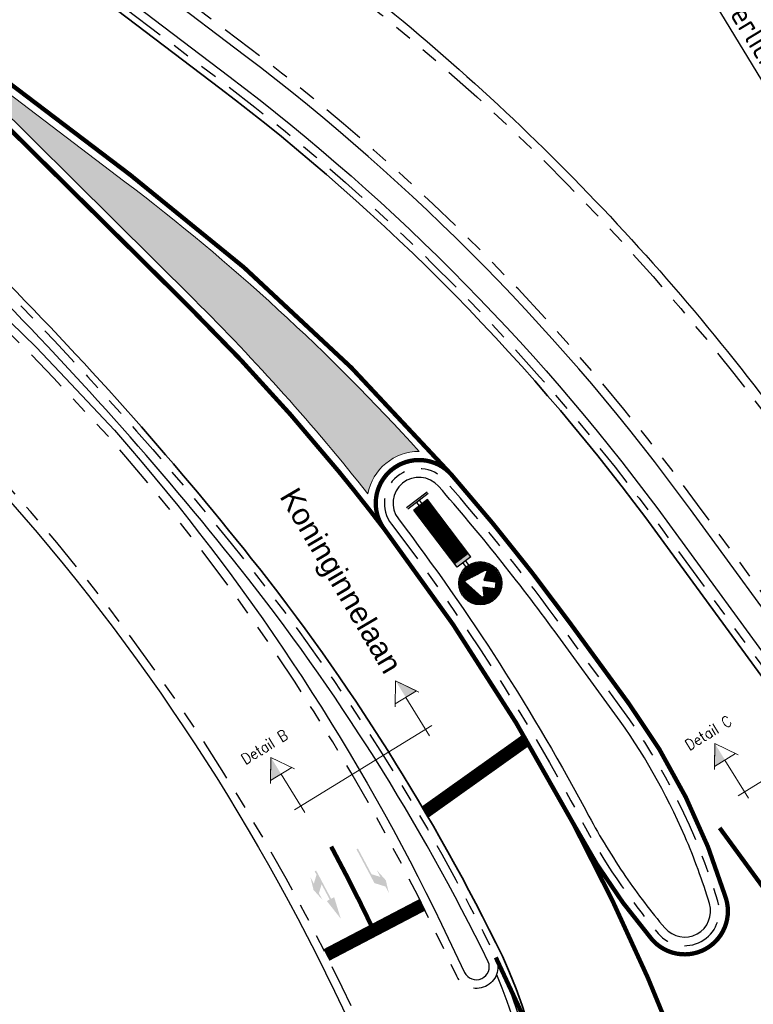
# Model space of a CAD drawing. Header units: metres. Extents: x 197458 to 198063, y 355297 to 355533.
# Tile 10 of 16: x 197523 to 197540, y 355361 to 355384. Entities that reach past the tile are written whole.
import ezdxf
from ezdxf import colors
from ezdxf.entities.mleader import LeaderData, LeaderLine
from ezdxf.enums import TextEntityAlignment as Align
from ezdxf.math import Vec2, Vec3

# ---------------------------------------------------------------- set-up
doc = ezdxf.new("R2010")
doc.units = ezdxf.units.M
doc.linetypes.add('VH-TROTTOIRBAND_130-150', pattern=[15, 5, -2, 2, -2, 2, -2])
doc.linetypes.add('VW-1-1_STREEP', pattern=[2, 1, -1])
for name, color, linetype, lineweight in [('N-WE-VH-GOOT_TEGEL-G', 170, 'Continuous', 35), ('N-WE-VW-MARKERING-STOPSTREEP-G', 255, 'Continuous', 0), ('N-WE-VW-MARKERING-SYMBOOL-S', 255, 'Continuous', 0), ('N-WE-VW-MARKERING-VLAKVULLING-S', 255, 'Continuous', 0), ('N-WE-VW-MARKERING_LANGS_STREEP_0.5_0.5-G', 255, 'VW-1-1_STREEP', 13), ('N-WE-VW-MARKERING_LANGS_STREEP_11-G', 255, 'VW-1-1_STREEP', 13), ('X-XX-AL-AANKLEDING-T25', 7, 'Continuous', 25), ('X-XX-AL-T25', 7, 'Continuous', 25)]:
    doc.layers.add(name, color=color, linetype=linetype, lineweight=lineweight)
for name, color, linetype in [('N-WE-VH-KANTOPSLUITING_STREKLAAG-G', 7, 'Continuous'), ('N-WE-VW-MARKERING_ONONDERBROKEN-G', 255, 'Continuous'), ('N-XX-VH-KANTOPSLUITING_TROTTOIRBAND_180_200_250-G', 7, 'Continuous'), ('N-XX-VH-KANTOPSLUITING_TROTTOIRBAND_INRITVERLOOPBAND-G', 10, 'Continuous'), ('N-XX-VH-KANTOPSLUITING_VOORKANTBAND-G', 7, 'VH-TROTTOIRBAND_130-150'), ('X-XX-AL-DWARSPROFIEL-G', 7, 'Continuous'), ('Z_WEG_Z_VERKEERSB', 7, 'Continuous')]:
    doc.layers.add(name, color=color, linetype=linetype)
doc.styles.add('NLCS-ISO-M200-T25', font='NLCS-ISO.ttf', dxfattribs={"height": 0.5})
doc.styles.add('NLCS_ISO', font='arial.ttf')
doc.styles.add('ROMANS1_200_50', font='romans.shx', dxfattribs={"width": 0.9, "height": 1})
pattern_1 = [(270, (0, 0), (0.00625, -1.148106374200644e-18), [])]

# ---------------------------------------------------------------- blocks, each defined once
blk = doc.blocks.new('LAPYL')
at = {"layer": 'N-WE-VW-MARKERING-SYMBOOL-S', "linetype": 'Continuous', "lineweight": 0}
blk.add_hatch(color=256, dxfattribs=at).paths.add_polyline_path([(0.1200999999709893, -0.02989999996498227), (-1.455191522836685e-11, 0), (0.06959999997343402, 2.91038304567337e-11), (0.1453999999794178, 0.07540000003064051), (0.4998999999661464, 0.07550000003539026), (0.4998999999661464, 0.06050000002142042), (0.2299999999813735, 0.06000000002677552), (0.1700999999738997, 2.91038304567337e-11), (0.2400999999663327, 0.0001000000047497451)])
blk = doc.blocks.new('RDRAPY')
at = {"layer": 'N-WE-VW-MARKERING-SYMBOOL-S', "linetype": 'Continuous', "lineweight": 0}
blk.add_hatch(color=256, dxfattribs=at).paths.add_polyline_path([(0.2049000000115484, -0.03899999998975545), (1.455191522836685e-11, 0), (0.2054000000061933, 0.03740000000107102), (0.2053000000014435, 0.007500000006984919), (0.3643000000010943, 0.007800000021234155), (0.3040000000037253, 0.0679000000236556), (0.2343000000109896, 0.0679000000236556), (0.354300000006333, 0.09789999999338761), (0.4743000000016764, 0.06799999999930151), (0.4043000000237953, 0.0679000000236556), (0.4644000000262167, 0.0079000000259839), (0.5001000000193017, 0.007600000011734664), (0.5001000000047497, -0.007500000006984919), (0.2049000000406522, -0.007500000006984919)])
blk = doc.blocks.new('*U22')
at = {"layer": 'X-XX-AL-DWARSPROFIEL-G', "lineweight": 9}
for p, q in [((-13.07828109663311, 2.632199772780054), (-13.7241823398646, 1.613588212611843)), ((-13.07828109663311, 2.632199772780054), (-13.65243682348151, 1.728419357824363)), ((-13.07828109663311, 2.632199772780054), (-12.43237985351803, 1.613588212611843)), ((-6.312314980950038, 2.632199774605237), (-6.958216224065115, 1.613588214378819)), ((-6.312314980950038, 2.632199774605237), (-5.738159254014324, 1.728419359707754)), ((-6.312314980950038, 2.632199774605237), (-5.666413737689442, 1.613588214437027)), ((-13.07828109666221, 1.728419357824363), (-13.078281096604, -0.3513512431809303)), ((-6.312314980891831, 1.728419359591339), (-6.312314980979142, -0.3513512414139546))]:
    blk.add_line(p, q, dxfattribs=at)
at = {"layer": 'X-XX-AL-DWARSPROFIEL-G', "lineweight": 9, "flags": 128}
for points in [[(-13.65243682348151, 1.728419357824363), (-12.50519424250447, 1.728419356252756)], [(-5.738159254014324, 1.728419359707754), (-6.885401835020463, 1.72841935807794)]]:
    blk.add_lwpolyline(points, dxfattribs=at)
at = {"layer": 'X-XX-AL-DWARSPROFIEL-G', "lineweight": 9}
blk.add_lwpolyline([(-5.96775329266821, 2.37907854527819e-09), (-13.42284278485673, 3.210645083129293e-10)], dxfattribs=at)
for points in [[(-13.07828109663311, 2.632199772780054), (-13.07828109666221, 1.728419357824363), (-13.65243682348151, 1.728419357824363)], [(-6.312314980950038, 2.632199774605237), (-6.312314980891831, 1.728419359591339), (-5.738159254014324, 1.728419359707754)]]:
    blk.add_solid(points, dxfattribs=at)
at = {"layer": 'X-XX-AL-DWARSPROFIEL-G', "lineweight": 9, "style": 'ROMANS1_200_50', "width": 0.9}
for tag, p in [('DP_L', (-13.07828109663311, 2.801020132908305)), ('DP_R', (-6.312314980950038, 2.801020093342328))]:
    blk.add_attdef(tag, text='', height=0.4999999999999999, rotation=359.9998887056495, dxfattribs=at).set_placement(p, align=Align.BOTTOM_CENTER)
blk = doc.blocks.new('D02ro_BB22')
h = blk.add_hatch()
h.set_pattern_fill('LINE', color=170, scale=0.05, angle=-90.00000000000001, style=0)
h.set_pattern_definition(pattern_1)
h.paths.add_polyline_path([(1.331655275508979, -0.2032722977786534), (1.341390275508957, -0.1971140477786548), (1.350806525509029, -0.1904787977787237), (1.359904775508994, -0.1833672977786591), (1.368685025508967, -0.175778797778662), (1.377146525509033, -0.1677140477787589), (1.385211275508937, -0.1592525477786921), (1.392799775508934, -0.1504722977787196), (1.399911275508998, -0.1413740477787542), (1.406546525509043, -0.1319577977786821), (1.412704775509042, -0.1222227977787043), (1.418387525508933, -0.1121697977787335), (1.423593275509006, -0.1017987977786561), (1.428322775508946, -0.0911090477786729), (1.432533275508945, -0.08020554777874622), (1.43618202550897, -0.06919104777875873), (1.439269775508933, -0.05806704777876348), (1.441796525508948, -0.04683279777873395), (1.44376152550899, -0.03548754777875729), (1.445164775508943, -0.02403279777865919), (1.446007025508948, -0.01246779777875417), (1.446287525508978, -0.0007925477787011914), (1.446007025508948, 0.01088270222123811), (1.445164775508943, 0.0224477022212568), (1.44376152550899, 0.03390245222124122), (1.441796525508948, 0.04524770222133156), (1.439269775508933, 0.05648195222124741), (1.43618202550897, 0.06760595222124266), (1.432533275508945, 0.07862045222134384), (1.428322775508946, 0.08952395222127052), (1.423593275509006, 0.1002137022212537), (1.418387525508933, 0.1105847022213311), (1.412704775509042, 0.1206377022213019), (1.406546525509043, 0.1303727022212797), (1.399911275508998, 0.1397889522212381), (1.392799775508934, 0.1488872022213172), (1.385211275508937, 0.1576674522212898), (1.377146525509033, 0.1661289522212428), (1.368685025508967, 0.1741937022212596), (1.359904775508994, 0.1817822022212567), (1.350806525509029, 0.1888937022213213), (1.341390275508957, 0.1955289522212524), (1.331655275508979, 0.201687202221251), (1.321602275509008, 0.2073699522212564), (1.311231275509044, 0.2125757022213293), (1.300541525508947, 0.2173052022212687), (1.289638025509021, 0.2215157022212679), (1.278623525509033, 0.2251644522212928), (1.267499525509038, 0.2282522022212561), (1.256265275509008, 0.2307789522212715), (1.244920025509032, 0.2327439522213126), (1.233465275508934, 0.2341472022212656), (1.221900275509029, 0.2349894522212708), (1.210225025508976, 0.2352699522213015), (1.198549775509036, 0.2349894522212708), (1.186984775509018, 0.2341472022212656), (1.175530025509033, 0.2327439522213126), (1.164184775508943, 0.2307789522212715), (1.152950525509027, 0.2282522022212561), (1.141826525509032, 0.2251644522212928), (1.130812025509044, 0.2215157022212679), (1.119908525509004, 0.2173052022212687), (1.109218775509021, 0.2125757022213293), (1.098847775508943, 0.2073699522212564), (1.088794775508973, 0.201687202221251), (1.079059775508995, 0.1955289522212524), (1.069643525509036, 0.1888937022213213), (1.060545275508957, 0.1817822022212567), (1.051765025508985, 0.1741937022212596), (1.043303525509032, 0.1661289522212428), (1.035238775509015, 0.1576674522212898), (1.027650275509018, 0.1488872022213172), (1.020538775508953, 0.1397889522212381), (1.013903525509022, 0.1303727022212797), (1.007745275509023, 0.1206377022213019), (1.002062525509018, 0.1105847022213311), (0.9968567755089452, 0.1002137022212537), (0.9921272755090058, 0.08952395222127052), (0.9879167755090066, 0.07862045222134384), (0.9842680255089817, 0.06760595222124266), (0.9811802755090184, 0.05648195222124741), (0.978653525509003, 0.04524770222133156), (0.9766885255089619, 0.03390245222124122), (0.9752852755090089, 0.0224477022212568), (0.9744430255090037, 0.01088270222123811), (0.974162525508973, -0.0007925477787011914), (0.9744430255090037, -0.01246779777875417), (0.9752852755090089, -0.02403279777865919), (0.9766885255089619, -0.03548754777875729), (0.978653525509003, -0.04683279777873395), (0.9811802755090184, -0.05806704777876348), (0.9842680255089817, -0.06919104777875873), (0.9879167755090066, -0.08020554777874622), (0.9921272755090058, -0.0911090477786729), (0.9968567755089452, -0.1017987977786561), (1.002062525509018, -0.1121697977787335), (1.007745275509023, -0.1222227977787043), (1.013903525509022, -0.1319577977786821), (1.020538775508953, -0.1413740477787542), (1.027650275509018, -0.1504722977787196), (1.035238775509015, -0.1592525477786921), (1.043303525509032, -0.1677140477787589), (1.051765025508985, -0.175778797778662), (1.060545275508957, -0.1833672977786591), (1.069643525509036, -0.1904787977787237), (1.079059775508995, -0.1971140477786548), (1.088794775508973, -0.2032722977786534), (1.098847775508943, -0.2089550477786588), (1.109218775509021, -0.2141607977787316), (1.119908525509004, -0.2188902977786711), (1.130812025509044, -0.2231007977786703), (1.141826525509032, -0.2267495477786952), (1.152950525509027, -0.2298372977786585), (1.164184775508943, -0.2323640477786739), (1.175530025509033, -0.234329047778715), (1.186984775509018, -0.235732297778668), (1.198549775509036, -0.2365745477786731), (1.210225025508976, -0.2368550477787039), (1.221900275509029, -0.2365745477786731), (1.233465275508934, -0.235732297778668), (1.244920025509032, -0.234329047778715), (1.256265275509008, -0.2323640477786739), (1.267499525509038, -0.2298372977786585), (1.278623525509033, -0.2267495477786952), (1.289638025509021, -0.2231007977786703), (1.300541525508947, -0.2188902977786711), (1.311231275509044, -0.2141607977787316), (1.321602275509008, -0.2089550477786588)])
h.paths.add_polyline_path([(1.09744151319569, -0.1306704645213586), (1.094347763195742, -0.1309517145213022), (1.09126601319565, -0.1306352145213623), (1.088278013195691, -0.1297209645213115), (1.085535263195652, -0.1282562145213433), (1.08314501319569, -0.1262874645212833), (1.081176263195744, -0.1238972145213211), (1.079711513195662, -0.1211544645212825), (1.078797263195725, -0.1181664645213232), (1.078480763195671, -0.1150847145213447), (1.078762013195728, -0.1119909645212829), (1.123762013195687, 0.1346885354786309), (1.124626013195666, 0.1376420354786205), (1.12609376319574, 0.1403607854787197), (1.12808651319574, 0.142739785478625), (1.130524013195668, 0.1446732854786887), (1.133295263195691, 0.1460997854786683), (1.136289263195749, 0.1469585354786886), (1.13938601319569, 0.1472247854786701), (1.142464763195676, 0.1468767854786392), (1.145418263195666, 0.1459392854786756), (1.148137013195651, 0.1444392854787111), (1.150498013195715, 0.1424405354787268), (1.152379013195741, 0.1400090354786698), (1.206402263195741, 0.05296253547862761), (1.307230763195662, 0.1537670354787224), (1.363199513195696, 0.09779828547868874), (1.262395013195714, -0.003030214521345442), (1.349441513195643, -0.05705346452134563), (1.3518730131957, -0.05893446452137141), (1.353871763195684, -0.06129546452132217), (1.355371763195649, -0.06401421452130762), (1.356309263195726, -0.06696771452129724), (1.356657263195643, -0.07004646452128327), (1.356391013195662, -0.07314321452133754), (1.355532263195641, -0.07613721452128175), (1.354105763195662, -0.07890846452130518), (1.352172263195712, -0.08134596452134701), (1.349793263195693, -0.08333871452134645), (1.347074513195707, -0.08480646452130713), (1.344121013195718, -0.0856704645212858)], flags=16)
h = blk.add_hatch()
h.set_pattern_fill('LINE', color=50, scale=0.05, angle=-90.00000000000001, style=0)
h.set_pattern_definition(pattern_1)
h.paths.add_polyline_path([(0.8499999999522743, -0.1000000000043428), (0.849999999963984, 0.09999999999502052), (0.07000000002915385, 0.09999999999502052), (0.07000000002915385, -0.0999999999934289)])
for p, q in [((-5.798028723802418e-12, 0.1500000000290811), (5.798028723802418e-12, -0.1500000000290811)), ((0.01999999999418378, 0.1500000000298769), (0.02000000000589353, -0.1500000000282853)), ((0.01999999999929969, 0.01953125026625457), (0.07000000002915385, 0.01953125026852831)), ((0.8999999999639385, 0.09999999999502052), (0.07000000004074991, 0.09999999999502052)), ((0.07000000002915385, 0.1000000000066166), (0.07000000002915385, -0.100000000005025)), ((0.849999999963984, 0.1000000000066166), (0.8499999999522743, -0.0999999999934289)), ((0.8999999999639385, 0.1000000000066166), (0.8999999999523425, -0.0999999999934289)), ((0.8999999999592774, 0.01953125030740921), (0.9607249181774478, 0.01953125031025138)), ((0.02000000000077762, -0.01953124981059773), (0.07000000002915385, -0.01953124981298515)), ((0.8999999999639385, -0.100000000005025), (0.07000000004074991, -0.0999999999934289)), ((0.8999999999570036, -0.01953124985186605), (0.960724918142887, -0.01953124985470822))]:
    blk.add_line(p, q)
for points in [[(1.446287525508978, -0.0007925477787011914), (1.446007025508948, -0.01246779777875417), (1.445164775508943, -0.02403279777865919), (1.44376152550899, -0.03548754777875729), (1.441796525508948, -0.04683279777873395), (1.439269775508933, -0.05806704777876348), (1.43618202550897, -0.06919104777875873), (1.432533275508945, -0.08020554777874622), (1.428322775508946, -0.0911090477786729), (1.423593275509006, -0.1017987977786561), (1.418387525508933, -0.1121697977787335), (1.412704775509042, -0.1222227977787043), (1.406546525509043, -0.1319577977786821), (1.399911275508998, -0.1413740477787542), (1.392799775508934, -0.1504722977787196), (1.385211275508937, -0.1592525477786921), (1.377146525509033, -0.1677140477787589), (1.368685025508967, -0.175778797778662), (1.359904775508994, -0.1833672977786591), (1.350806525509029, -0.1904787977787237), (1.341390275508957, -0.1971140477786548), (1.331655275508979, -0.2032722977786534), (1.321602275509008, -0.2089550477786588), (1.311231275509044, -0.2141607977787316), (1.300541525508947, -0.2188902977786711), (1.289638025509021, -0.2231007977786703), (1.278623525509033, -0.2267495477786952), (1.267499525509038, -0.2298372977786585), (1.256265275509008, -0.2323640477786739), (1.244920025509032, -0.234329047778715), (1.233465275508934, -0.235732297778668), (1.221900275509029, -0.2365745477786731), (1.210225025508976, -0.2368550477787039), (1.198549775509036, -0.2365745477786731), (1.186984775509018, -0.235732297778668), (1.175530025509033, -0.234329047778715), (1.164184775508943, -0.2323640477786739), (1.152950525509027, -0.2298372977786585), (1.141826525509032, -0.2267495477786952), (1.130812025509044, -0.2231007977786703), (1.119908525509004, -0.2188902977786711), (1.109218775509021, -0.2141607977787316), (1.098847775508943, -0.2089550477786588), (1.088794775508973, -0.2032722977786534), (1.079059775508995, -0.1971140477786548), (1.069643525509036, -0.1904787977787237), (1.060545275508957, -0.1833672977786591), (1.051765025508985, -0.175778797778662), (1.043303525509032, -0.1677140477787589), (1.035238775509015, -0.1592525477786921), (1.027650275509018, -0.1504722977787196), (1.020538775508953, -0.1413740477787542), (1.013903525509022, -0.1319577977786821), (1.007745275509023, -0.1222227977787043), (1.002062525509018, -0.1121697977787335), (0.9968567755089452, -0.1017987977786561), (0.9921272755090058, -0.0911090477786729), (0.9879167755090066, -0.08020554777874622), (0.9842680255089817, -0.06919104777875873), (0.9811802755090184, -0.05806704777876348), (0.978653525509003, -0.04683279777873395), (0.9766885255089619, -0.03548754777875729), (0.9752852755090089, -0.02403279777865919), (0.9744430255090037, -0.01246779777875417), (0.974162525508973, -0.0007925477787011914), (0.9744430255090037, 0.01088270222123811), (0.9752852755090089, 0.0224477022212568), (0.9766885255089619, 0.03390245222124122), (0.978653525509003, 0.04524770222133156), (0.9811802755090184, 0.05648195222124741), (0.9842680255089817, 0.06760595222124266), (0.9879167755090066, 0.07862045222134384), (0.9921272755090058, 0.08952395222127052), (0.9968567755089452, 0.1002137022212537), (1.002062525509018, 0.1105847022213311), (1.007745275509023, 0.1206377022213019), (1.013903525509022, 0.1303727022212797), (1.020538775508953, 0.1397889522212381), (1.027650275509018, 0.1488872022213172), (1.035238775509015, 0.1576674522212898), (1.043303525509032, 0.1661289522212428), (1.051765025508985, 0.1741937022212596), (1.060545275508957, 0.1817822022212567), (1.069643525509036, 0.1888937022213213), (1.079059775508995, 0.1955289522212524), (1.088794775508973, 0.201687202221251), (1.098847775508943, 0.2073699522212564), (1.109218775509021, 0.2125757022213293), (1.119908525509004, 0.2173052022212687), (1.130812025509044, 0.2215157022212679), (1.141826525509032, 0.2251644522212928), (1.152950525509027, 0.2282522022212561), (1.164184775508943, 0.2307789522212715), (1.175530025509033, 0.2327439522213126), (1.186984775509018, 0.2341472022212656), (1.198549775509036, 0.2349894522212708), (1.210225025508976, 0.2352699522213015), (1.221900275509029, 0.2349894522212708), (1.233465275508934, 0.2341472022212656), (1.244920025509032, 0.2327439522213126), (1.256265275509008, 0.2307789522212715), (1.267499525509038, 0.2282522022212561), (1.278623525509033, 0.2251644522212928), (1.289638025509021, 0.2215157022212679), (1.300541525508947, 0.2173052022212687), (1.311231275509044, 0.2125757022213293), (1.321602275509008, 0.2073699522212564), (1.331655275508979, 0.201687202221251), (1.341390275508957, 0.1955289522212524), (1.350806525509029, 0.1888937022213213), (1.359904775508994, 0.1817822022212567), (1.368685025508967, 0.1741937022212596), (1.377146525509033, 0.1661289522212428), (1.385211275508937, 0.1576674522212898), (1.392799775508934, 0.1488872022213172), (1.399911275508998, 0.1397889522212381), (1.406546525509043, 0.1303727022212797), (1.412704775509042, 0.1206377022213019), (1.418387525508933, 0.1105847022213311), (1.423593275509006, 0.1002137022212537), (1.428322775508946, 0.08952395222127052), (1.432533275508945, 0.07862045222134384), (1.43618202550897, 0.06760595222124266), (1.439269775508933, 0.05648195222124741), (1.441796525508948, 0.04524770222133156), (1.44376152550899, 0.03390245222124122), (1.445164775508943, 0.0224477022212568), (1.446007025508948, 0.01088270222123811), (1.446287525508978, -0.0007925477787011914)], [(1.206402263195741, 0.05296253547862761), (1.307230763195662, 0.1537670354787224), (1.363199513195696, 0.09779828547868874), (1.262395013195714, -0.003030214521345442), (1.349441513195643, -0.05705346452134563), (1.3518730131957, -0.05893446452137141), (1.353871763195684, -0.06129546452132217), (1.355371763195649, -0.06401421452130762), (1.356309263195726, -0.06696771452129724), (1.356657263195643, -0.07004646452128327), (1.356391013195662, -0.07314321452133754), (1.355532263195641, -0.07613721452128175), (1.354105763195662, -0.07890846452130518), (1.352172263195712, -0.08134596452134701), (1.349793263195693, -0.08333871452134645), (1.347074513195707, -0.08480646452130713), (1.344121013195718, -0.0856704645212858), (1.09744151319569, -0.1306704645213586), (1.094347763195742, -0.1309517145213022), (1.09126601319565, -0.1306352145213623), (1.088278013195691, -0.1297209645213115), (1.085535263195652, -0.1282562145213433), (1.08314501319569, -0.1262874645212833), (1.081176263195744, -0.1238972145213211), (1.079711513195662, -0.1211544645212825), (1.078797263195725, -0.1181664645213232), (1.078480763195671, -0.1150847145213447), (1.078762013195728, -0.1119909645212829), (1.123762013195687, 0.1346885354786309), (1.124626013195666, 0.1376420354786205), (1.12609376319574, 0.1403607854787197), (1.12808651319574, 0.142739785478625), (1.130524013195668, 0.1446732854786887), (1.133295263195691, 0.1460997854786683), (1.136289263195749, 0.1469585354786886), (1.13938601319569, 0.1472247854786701), (1.142464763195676, 0.1468767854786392), (1.145418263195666, 0.1459392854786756), (1.148137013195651, 0.1444392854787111), (1.150498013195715, 0.1424405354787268), (1.152379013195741, 0.1400090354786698), (1.206402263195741, 0.05296253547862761)]]:
    blk.add_lwpolyline(points, close=True)
blk.add_circle((1.209960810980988, 6.59383658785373e-12), 0.2499999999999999)
blk.add_solid([(0.8999999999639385, 0.1000000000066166), (0.8999999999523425, -0.0999999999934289), (0.849999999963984, 0.1000000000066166), (0.8499999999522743, -0.0999999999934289)])

msp = doc.modelspace()

# ---------------------------------------------------------------- hatches: boundary and pattern name
at = {"layer": 'N-WE-VW-MARKERING-VLAKVULLING-S'}
h = msp.add_hatch(color=256, dxfattribs=at)
h.dxf.hatch_style = 1
edge = h.paths.add_edge_path()
edge.add_arc((197531.8166471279, 355372.8893439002), 1.199999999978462, 89.84975651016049, 169.6039255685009, ccw=False)
edge.add_arc((197494.9141178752, 355340.6526670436), 49.79999999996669, 42.17668872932, 52.80955029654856)
edge.add_line((197525.0165414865, 355380.3248751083), (197520.0980413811, 355384.0569278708))
edge.add_line((197520.0980413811, 355384.0569278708), (197526.6168712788, 355377.5979287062))
edge.add_arc((197491.2841344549, 355341.9378991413), 50.20000000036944, 38.38014987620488, 45.264144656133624, ccw=False)

# ---------------------------------------------------------------- linework, layer by layer
at = {"layer": 'N-WE-VH-GOOT_TEGEL-G', "ltscale": 0.2, "flags": 128}
for points in [[(197525.9660482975, 355347.2737407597), (197529.4344513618, 355349.1676369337, 0.06333465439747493), (197531.5094698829, 355350.668836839, 0.3258541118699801), (197533.7445372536, 355362.4179108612, 0.05430046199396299), (197527.9473395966, 355371.6069566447, 0.02833294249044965), (197521.9081572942, 355378.3824041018), (197520.0618269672, 355380.1942538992), (197501.1529659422, 355397.2609456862)], [(197585.8093537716, 355379.8699379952), (197579.2274407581, 355376.2714243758), (197569.1373862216, 355370.7547925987), (197560.3634776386, 355365.9576806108), (197554.9682044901, 355363.0074070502, -0.01524781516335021), (197554.4163819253, 355362.7271560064, -0.1338855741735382), (197549.1562805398, 355361.8066782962, -0.2149365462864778), (197541.9027753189, 355365.9249735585), (197541.6078053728, 355366.3286971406), (197537.3286156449, 355372.1855982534, 0.07280727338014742), (197527.2100214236, 355382.489134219), (197521.1607671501, 355387.0791790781, -0.02124092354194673), (197517.8802881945, 355389.7953536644)]]:
    msp.add_lwpolyline(points, format="xyb", dxfattribs=at)
at = {"layer": 'N-WE-VH-KANTOPSLUITING_STREKLAAG-G', "flags": 128}
for points in [[(197533.6089539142, 355362.3537457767, -0.3258541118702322), (197531.4069170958, 355350.7783033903, -0.3258541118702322)], [(197533.6086737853, 355361.9909226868, -0.2695866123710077), (197532.4437227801, 355352.1576271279, -0.2695866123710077)]]:
    msp.add_lwpolyline(points, format="xyb", dxfattribs=at)
at = {"layer": 'N-WE-VW-MARKERING-STOPSTREEP-G', "const_width": 0.3, "flags": 128}
for points in [[(197531.9588566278, 355365.7496151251), (197534.2953995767, 355367.4135862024)], [(197531.8944797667, 355363.6042701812), (197529.6751105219, 355362.4430605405)]]:
    msp.add_lwpolyline(points, dxfattribs=at)
at = {"layer": 'N-WE-VW-MARKERING-VLAKVULLING-S'}
msp.add_lwpolyline([(197530.6363465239, 355373.1058860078, -0.3627559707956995), (197531.8197938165, 355374.0893397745, 0.04642792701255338), (197525.0165414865, 355380.3248751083), (197520.0980413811, 355384.0569278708), (197526.6168712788, 355377.5979287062, -0.03004613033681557)], format="xyb", close=True, dxfattribs=at)
at = {"layer": 'N-WE-VW-MARKERING_LANGS_STREEP_0.5_0.5-G', "ltscale": 0.5, "const_width": 0.1}
msp.add_lwpolyline([(197529.7868802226, 355364.9504754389, -0.01202389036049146), (197530.7680530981, 355363.0149056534, -0.01202389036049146)], format="xyb", dxfattribs=at)
at = {"layer": 'N-WE-VW-MARKERING_LANGS_STREEP_11-G', "const_width": 0.1, "flags": 128}
for points in [[(197551.0235604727, 355338.3995085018, 0.02180140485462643), (197548.6082881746, 355342.0272419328), (197545.8687499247, 355345.776831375, -0.02182007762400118), (197543.4515464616, 355349.4077592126), (197541.6654662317, 355352.3624252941, -0.009736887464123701), (197540.6907806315, 355354.0481145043, -0.0334321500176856), (197537.8584472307, 355360.0967886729, 0.02956730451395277), (197535.3943224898, 355365.4667093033)], [(197553.0859160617, 355339.5305724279, -0.01405251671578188), (197551.9986931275, 355342.1216642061), (197550.5542859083, 355345.8546977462, 0.03386423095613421), (197547.6918319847, 355351.9843612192, 0.009782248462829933), (197546.7127601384, 355353.677990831), (197544.9266799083, 355356.6326569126, 0.02182007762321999), (197542.5094764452, 355360.2635847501), (197538.7695503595, 355365.3823989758)], [(197539.3314920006, 355350.4243546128), (197539.0980925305, 355350.8104612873, -0.009736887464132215), (197538.0649257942, 355352.5972918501, -0.0334321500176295), (197535.0626523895, 355359.0088864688, 0.01960633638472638), (197533.5929312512, 355362.387645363, 0.01960633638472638)]]:
    msp.add_lwpolyline(points, format="xyb", dxfattribs=at)
at = {"layer": 'N-WE-VW-MARKERING_ONONDERBROKEN-G', "const_width": 0.1}
for points in [[(197529.9647597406, 355373.6208476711, 0.02593944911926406), (197526.476103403, 355377.4558568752), (197517.8027575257, 355386.0495975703), (197516.2233404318, 355387.4748699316, 0.02126468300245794), (197519.4975337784, 355384.7636375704), (197525.137434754, 355380.4842012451, -0.05096533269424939), (197532.5697599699, 355373.5472352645, 0.967270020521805), (197531.0214553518, 355372.2829858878, 0.008700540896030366), (197529.9424918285, 355373.6480338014)], [(197535.39432249, 355365.4667093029, 0.05364219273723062), (197537.1971706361, 355362.8116528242, 0.8134665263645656), (197538.9168114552, 355363.74817729, 0.08452349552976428), (197536.6707952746, 355368.2549523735), (197535.2864760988, 355370.1496616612, 0.02176119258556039), (197532.5697599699, 355373.5472352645, 0.9672700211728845), (197531.0214553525, 355372.2829858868, -0.04055845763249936), (197535.3943224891, 355365.4667093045)]]:
    msp.add_lwpolyline(points, format="xyb", close=True, dxfattribs=at)
at = {"layer": 'N-XX-VH-KANTOPSLUITING_TROTTOIRBAND_180_200_250-G', "flags": 128}
for points in [[(197523.164951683, 355390.3913009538), (197529.5372168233, 355385.5561623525, -0.07280727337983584), (197540.437287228, 355374.4568668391), (197546.3429561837, 355366.3738134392, 0.2549605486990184), (197548.7682299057, 355365.2304768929), (197549.5983744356, 355365.2793089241)], [(197518.1147460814, 355390.0552180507, 0.02124092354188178), (197521.3723303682, 355387.3579998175), (197527.4215846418, 355382.7679549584, -0.07280727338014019), (197537.6112221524, 355372.3920772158), (197541.8904118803, 355366.5351761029, 1), (197542.374880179, 355366.8891400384), (197538.0956904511, 355372.7460411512, 0.07280727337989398), (197527.7842644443, 355383.2459333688), (197522.1106339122, 355387.5509629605), (197521.2910648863, 355388.2912548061)], [(197521.4713639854, 355377.9462578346), (197522.9644062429, 355376.5015059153), (197523.5091086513, 355375.9232508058), (197524.7727616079, 355374.5817590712), (197525.1894263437, 355374.0961778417, -0.06535504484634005), (197532.3358283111, 355363.1559802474), (197532.8718373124, 355362.0409930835, 0.9773689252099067), (197533.4182617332, 355362.2884436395, 0.05418671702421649), (197527.6732968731, 355371.389239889, 0.02833294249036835), (197521.6604865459, 355378.1351002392, 0.02833294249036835)], [(197519.5086582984, 355375.904367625), (197520.604413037, 355374.8516428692), (197521.426164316, 355373.968866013, -0.07553972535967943), (197529.8609217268, 355361.6108545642), (197532.3145669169, 355356.506867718, -0.04865693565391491), (197532.6349174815, 355355.631646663)]]:
    msp.add_lwpolyline(points, format="xyb", dxfattribs=at)
at = {"layer": 'N-XX-VH-KANTOPSLUITING_TROTTOIRBAND_INRITVERLOOPBAND-G'}
for points in [[(197537.9647073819, 355365.1893964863, 0.05597908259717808), (197536.3478164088, 355368.0189764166), (197534.9634972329, 355369.9136857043, 0.02176119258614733), (197532.268514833, 355373.2840787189, 0.9672700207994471), (197531.3395320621, 355372.5255290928, -0.0405584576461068), (197535.7473821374, 355365.6547222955, 0.0279129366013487), (197536.5919991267, 355364.261968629, 0.02592623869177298)], [(197536.5919991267, 355364.261968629, 0.02569078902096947), (197537.5021543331, 355363.0704673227, 0.8134665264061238), (197538.5339388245, 355363.6323820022, 0.02840998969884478), (197537.9647073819, 355365.1893964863)]]:
    msp.add_lwpolyline(points, format="xyb", dxfattribs=at)
at = {"layer": 'N-XX-VH-KANTOPSLUITING_VOORKANTBAND-G', "ltscale": 0.2, "flags": 128}
for points in [[(197501.0524628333, 355397.1495943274), (197519.959, 355380.085), (197521.8020126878, 355378.2764167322, -0.02833294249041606), (197527.8298927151, 355371.5136494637, -0.05419167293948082), (197533.5999449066, 355362.3721824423, -0.9831642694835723), (197532.6915841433, 355361.95433978), (197532.155575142, 355363.0693269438, 0.06535504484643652), (197525.0376448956, 355373.9659380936), (197524.624, 355374.448), (197523.3635267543, 355375.7861161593), (197522.822, 355376.361), (197521.3322860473, 355377.8025312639), (197520.936, 355378.186), (197510.4955, 355387.614), (197500.5512456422, 355396.5938793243)], [(197525.8941608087, 355347.4053925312), (197529.362563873, 355349.2992887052, 0.06333465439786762), (197531.4069170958, 355350.7783033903, 0.3275398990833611), (197532.4948200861, 355356.5935210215), (197530.0411748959, 355361.6975078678, 0.07553993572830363), (197521.5725517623, 355374.1051338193), (197520.747, 355374.992), (197519.6472194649, 355376.0485924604), (197517.844, 355377.781), (197511.012, 355383.943), (197503.808, 355390.4405), (197498.9516599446, 355394.8203691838)], [(197523.0440584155, 355390.231974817), (197529.4163235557, 355385.3968362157, -0.07280727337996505), (197540.2757977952, 355374.3388788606), (197546.1814667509, 355366.2558254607, 0.2549605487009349), (197548.7799743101, 355365.0308220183), (197559.51, 355365.662), (197560.291518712, 355366.0892933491), (197569.065427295, 355370.886405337), (197579.1554826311, 355376.4030375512), (197585.7373968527, 355380.0015518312)], [(197517.9807701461, 355389.9067241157, 0.02124092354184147), (197521.2514371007, 355387.1986736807), (197527.3006913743, 355382.6086288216, -0.0728072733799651), (197537.4497327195, 355372.2740892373), (197541.7289224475, 355366.4171881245, 1), (197542.5363696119, 355367.0071280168), (197538.257179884, 355372.8640291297, 0.07280727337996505), (197527.9051577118, 355383.4052595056), (197522.2383443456, 355387.7051163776), (197521.4251257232, 355388.4396720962)]]:
    msp.add_lwpolyline(points, format="xyb", dxfattribs=at)
msp.add_lwpolyline([(197531.1804937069, 355372.4042574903, -0.04055845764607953), (197535.5708523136, 355365.5607157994, 0.05364219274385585), (197537.3496624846, 355362.9410600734, 0.8134665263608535), (197538.7253751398, 355363.6902796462, 0.08452349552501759), (197536.5093058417, 355368.1369643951), (197535.1249866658, 355370.0316736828, 0.0217611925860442), (197532.4191374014, 355373.4156569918, 0.9672700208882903), (197531.1804937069, 355372.4042574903)], format="xyb", close=True, dxfattribs=at)

# ---------------------------------------------------------------- block references
at = {"layer": 'N-WE-VW-MARKERING-SYMBOOL-S', "xscale": 2.5, "yscale": 2.5, "zscale": 2.5}
for name, p, rotation in [('LAPYL', (197531.1228571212, 355363.8733202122), 117.9354464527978), ('RDRAPY', (197530.0089060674, 355363.2817223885), 117.9516088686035)]:
    msp.add_blockref(name, p, dxfattribs=dict(at, rotation=rotation))
at = {"layer": 'X-XX-AL-DWARSPROFIEL-G'}
ref = msp.add_blockref('*U22', (197544.9151001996, 355369.6418356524), dxfattribs=dict(at, xscale=0.5, yscale=0.5, zscale=0.5, rotation=31.58986941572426))
ref.add_attrib('DP_L', 'Detail C', dxfattribs={"lineweight": 9, "height": 0.25, "rotation": 31.58975812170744, "style": 'ROMANS1_200_50', "width": 0.8999999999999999}).set_placement((197538.6112957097, 355367.4093848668), align=Align.BOTTOM_CENTER)
ref = msp.add_blockref('*U22', (197534.6525823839, 355369.3169538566), dxfattribs=dict(at, xscale=0.5, yscale=0.5, zscale=0.5, rotation=31.58986941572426))
ref.add_attrib('DP_L', 'Detail B', dxfattribs={"lineweight": 9, "height": 0.25, "rotation": 31.58975812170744, "style": 'ROMANS1_200_50', "width": 0.8999999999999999}).set_placement((197528.3487778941, 355367.084503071), align=Align.BOTTOM_CENTER)
at = {"layer": 'Z_WEG_Z_VERKEERSB', "xscale": 2, "yscale": 2, "zscale": 2, "rotation": 307.2608348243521}
msp.add_blockref('D02ro_BB22', (197531.7694083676, 355372.9653162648), dxfattribs=at)

# ---------------------------------------------------------------- texts
at = {"layer": 'X-XX-AL-AANKLEDING-T25', "style": 'NLCS_ISO'}
msp.add_text('Koninginnelaan', height=0.4999999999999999, rotation=300.4861387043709, dxfattribs=at).set_placement((197528.5810680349, 355373.0501631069))

# ---------------------------------------------------------------- leaders
at = {"layer": 'X-XX-AL-T25'}
ml = msp.add_multileader_mtext('Standard', dxfattribs=at)
ml.set_content('Nieuw verkeerslicht combineren \\Pmet nieuw verlichtingspunt', color=256, style='NLCS-ISO-M200-T25')
ml.set_leader_properties(color=256, linetype='ByLayer', lineweight=-1)
ml.build(insert=Vec2(0, 0))
ml.multileader.update_dxf_attribs({"text_left_attachment_type": 5, "text_right_attachment_type": 5, "dogleg_length": 0.5, "arrow_head_size": 0.5})
ctx = ml.context
ctx.base_point, ctx.char_height, ctx.arrow_head_size, ctx.landing_gap_size, ctx.plane_origin, ctx.plane_x_axis, ctx.plane_y_axis = Vec3(197536.917360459, 355387.3446790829), 0.5, 0.5, 0.18, Vec3(197553.9175876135, 355395.4466403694), Vec3(0.51732133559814, -0.8557912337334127), Vec3(0.8557912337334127, 0.51732133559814)
ctx.left_attachment, ctx.right_attachment = 5, 5
notes = []
notes.append((ctx, [(0, (1, 1, 0), (197542.2768094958, 355378.4786819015), (-0.51732133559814, 0.8557912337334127), 0.5, [(0, [(197541.0003090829, 355368.2657202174)], 0, [])])]))
ctx.mtext.insert, ctx.mtext.text_direction, ctx.mtext.rotation, ctx.mtext.flow_direction = Vec3(197538.2799019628, 355387.957996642), Vec3(0.51732133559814, -0.8557912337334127), 5.256106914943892, 5
ml = msp.add_multileader_mtext('Standard', dxfattribs=at)
ml.set_content('Nieuw verkeerslicht combineren \\Pmet nieuw verlichtingspunt', color=256, style='NLCS-ISO-M200-T25')
ml.set_leader_properties(color=256, linetype='ByLayer', lineweight=-1)
ml.build(insert=Vec2(0, 0))
ml.multileader.update_dxf_attribs({"text_left_attachment_type": 5, "text_right_attachment_type": 5, "dogleg_length": 0.5, "arrow_head_size": 0.5})
ctx = ml.context
ctx.base_point, ctx.char_height, ctx.arrow_head_size, ctx.landing_gap_size, ctx.plane_origin, ctx.plane_x_axis, ctx.plane_y_axis = Vec3(197517.7676205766, 355364.3519179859), 0.5, 0.5, 0.18, Vec3(197533.6681564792, 355372.7118150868), Vec3(0.51732133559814, -0.8557912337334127), Vec3(0.8557912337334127, 0.51732133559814)
ctx.left_attachment, ctx.right_attachment = 5, 5
notes.append((ctx, [(0, (1, 1, 0), (197523.1270696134, 355355.4859208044), (-0.51732133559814, 0.8557912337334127), 0.5, [(0, [(197530.5475597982, 355359.2593148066)], 0, [])])]))
ctx.mtext.insert, ctx.mtext.text_direction, ctx.mtext.rotation, ctx.mtext.flow_direction = Vec3(197519.1301620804, 355364.965235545), Vec3(0.51732133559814, -0.8557912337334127), 5.256106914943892, 5
for ctx, leaders in notes:
    for number, flags, end, landing, length, lines in leaders:
        leader = LeaderData()
        leader.index, (leader.has_last_leader_line, leader.has_dogleg_vector, leader.attachment_direction) = number, flags
        leader.last_leader_point, leader.dogleg_vector, leader.dogleg_length = Vec3(end), Vec3(landing), length
        for number, points, colour, breaks in lines:
            line = LeaderLine()
            line.index, line.vertices, line.color, line.breaks = number, Vec3.list(points), colors.encode_raw_color(colour), breaks
            leader.lines.append(line)
        ctx.leaders.append(leader)

doc.saveas('drawing.dxf')
